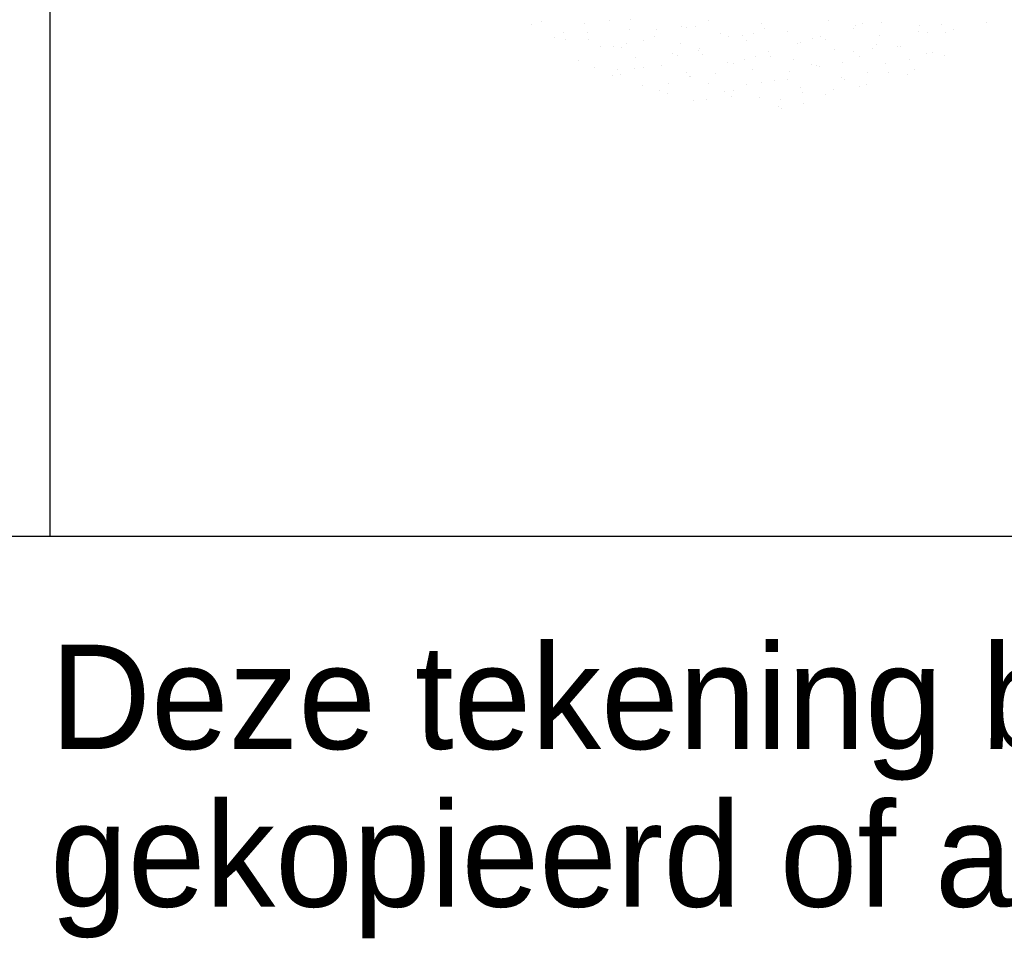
# Model space of a CAD drawing. Extents: x -33748 to 12452, y -14932 to 2888.
# Tile 141 of 194: x -28159 to -27819, y -2992 to -2674. Entities that reach past the tile are written whole.
import ezdxf

# ---------------------------------------------------------------- set-up
doc = ezdxf.new("R2010")
doc.units = 0
doc.header["$LTSCALE"] = 20
doc.layers.get('0').update_dxf_attribs({"color": 15, "linetype": 'CONTINUOUS'})
doc.layers.add('00KAD070', color=5, linetype='CONTINUOUS')
doc.layers.add('BL$2----', color=7, linetype='CONTINUOUS')
doc.styles.add('BURO-018', font='BUROFONT.shx', dxfattribs={"height": 36})

# ---------------------------------------------------------------- blocks, each defined once
blk = doc.blocks.new('A4-VER')
at = {"layer": '00KAD070', "linetype": 'CONTINUOUS'}
blk.add_line((10, 10), (200, 10), dxfattribs=at)

msp = doc.modelspace()

# ---------------------------------------------------------------- linework, layer by layer
at = {"color": 1}
msp.add_line((-28148.0224, -2851.81975), (-28148.0224, -1591.81975), dxfattribs=at)
at = {"color": 161}
for p, q in [((-27978.67369, -2674.28056), (-27978.67369, -2674.28056)), ((-27825.30068, -2674.67157), (-27825.30068, -2674.67157)), ((-27981.93916, -2675.51304), (-27981.93916, -2675.51304)), ((-27848.48055, -2677.87681), (-27848.48055, -2677.87681)), ((-27845.53565, -2677.98059), (-27845.53565, -2677.98059)), ((-27839.33007, -2678.05786), (-27839.33007, -2678.05786)), ((-27836.66081, -2676.97518), (-27836.66081, -2676.97518)), ((-27974.07951, -2679.76396), (-27974.07951, -2679.76396)), ((-27958.13477, -2682.99509), (-27958.13477, -2682.99509)), ((-27845.94643, -2685.40608), (-27845.94643, -2685.40608)), ((-27843.86341, -2685.09844), (-27843.86341, -2685.09844)), ((-27965.75062, -2687.83017), (-27965.75062, -2687.83017)), ((-27946.06669, -2686.84653), (-27946.06669, -2686.84653)), ((-27859.97582, -2688.79237), (-27859.97582, -2688.79237)), ((-27851.57505, -2687.45612), (-27851.57505, -2687.45612)), ((-27839.78626, -2686.05215), (-27839.78626, -2686.05215)), ((-27960.22456, -2690.37551), (-27960.22456, -2690.37551)), ((-27952.38539, -2691.06666), (-27952.38539, -2691.06666)), ((-27946.46758, -2690.56799), (-27946.46758, -2690.56799)), ((-27893.23562, -2691.5598), (-27893.23562, -2691.5598)), ((-27858.85645, -2691.898), (-27858.85645, -2691.898)), ((-27849.98161, -2690.89259), (-27849.98161, -2690.89259)), ((-27954.17922, -2692.92567), (-27954.17922, -2692.92567)), ((-27951.39833, -2692.76791), (-27951.39833, -2692.76791)), ((-27934.89619, -2695.66349), (-27934.89619, -2695.66349)), ((-27921.0012, -2695.59327), (-27921.0012, -2695.59327)), ((-27902.74622, -2695.51811), (-27902.74622, -2695.51811)), ((-27898.14557, -2694.59938), (-27898.14557, -2694.59938)), ((-27893.87138, -2694.5127), (-27893.87138, -2694.5127)), ((-27875.28995, -2693.60549), (-27875.28995, -2693.60549)), ((-27873.95258, -2694.29762), (-27873.95258, -2694.29762)), ((-27852.43432, -2692.61161), (-27852.43432, -2692.61161)), ((-27943.85682, -2696.58715), (-27943.85682, -2696.58715)), ((-27937.76115, -2698.13282), (-27937.76115, -2698.13282)), ((-27935.15906, -2699.12224), (-27935.15906, -2699.12224)), ((-27915.61315, -2698.4013), (-27915.61315, -2698.4013)), ((-27912.30344, -2698.12835), (-27912.30344, -2698.12835)), ((-27907.90151, -2696.04362), (-27907.90151, -2696.04362)), ((-27889.44781, -2697.13447), (-27889.44781, -2697.13447)), ((-27888.61847, -2698.78143), (-27888.61847, -2698.78143)), ((-27877.92664, -2697.74384), (-27877.92664, -2697.74384)), ((-27869.0518, -2696.73843), (-27869.0518, -2696.73843)), ((-27866.59219, -2696.14058), (-27866.59219, -2696.14058)), ((-27926.33283, -2701.51464), (-27926.33283, -2701.51464)), ((-27921.81642, -2701.36396), (-27921.81642, -2701.36396)), ((-27912.94157, -2700.35855), (-27912.94157, -2700.35855)), ((-27903.47721, -2700.52076), (-27903.47721, -2700.52076)), ((-27896.33011, -2701.13912), (-27896.33011, -2701.13912)), ((-27880.62158, -2699.52687), (-27880.62158, -2699.52687)), ((-27896.99683, -2703.58968), (-27896.99683, -2703.58968)), ((-27895.9357, -2704.34), (-27895.9357, -2704.34)), ((-27888.12199, -2702.58427), (-27888.12199, -2702.58427))]:
    msp.add_line(p, q, dxfattribs=at)
at = {"color": 163}
for p, q in [((-27963.88416, -2674.92353), (-27963.88416, -2674.92353)), ((-27955.00932, -2673.91812), (-27955.00932, -2673.91812)), ((-27947.99023, -2673.76704), (-27947.99023, -2673.76704)), ((-27920.99555, -2674.14717), (-27920.99555, -2674.14717)), ((-27902.56531, -2675.11814), (-27902.56531, -2675.11814)), ((-27879.70969, -2674.12425), (-27879.70969, -2674.12425)), ((-27867.76359, -2675.13899), (-27867.76359, -2675.13899)), ((-27861.48039, -2674.74945), (-27861.48039, -2674.74945)), ((-27971.13219, -2678.0998), (-27971.13219, -2678.0998)), ((-27962.65612, -2678.25086), (-27962.65612, -2678.25086)), ((-27948.27656, -2677.10591), (-27948.27656, -2677.10591)), ((-27939.06458, -2677.14925), (-27939.06458, -2677.14925)), ((-27930.18974, -2676.14384), (-27930.18974, -2676.14384)), ((-27928.7072, -2676.50486), (-27928.7072, -2676.50486)), ((-27925.42094, -2676.11203), (-27925.42094, -2676.11203)), ((-27916.72318, -2678.64711), (-27916.72318, -2678.64711)), ((-27905.37016, -2678.36957), (-27905.37016, -2678.36957)), ((-27901.71252, -2676.88499), (-27901.71252, -2676.88499)), ((-27893.86755, -2677.65323), (-27893.86755, -2677.65323)), ((-27871.01193, -2676.65934), (-27871.01193, -2676.65934)), ((-27870.35523, -2675.75486), (-27870.35523, -2675.75486)), ((-27848.1563, -2675.66546), (-27848.1563, -2675.66546)), ((-27840.76891, -2675.51912), (-27840.76891, -2675.51912)), ((-27970.36776, -2680.60854), (-27970.36776, -2680.60854)), ((-27962.43443, -2680.63489), (-27962.43443, -2680.63489)), ((-27949.25993, -2681.98968), (-27949.25993, -2681.98968)), ((-27943.37309, -2680.98867), (-27943.37309, -2680.98867)), ((-27939.5788, -2679.641), (-27939.5788, -2679.641)), ((-27930.75257, -2682.0334), (-27930.75257, -2682.0334)), ((-27914.245, -2679.37498), (-27914.245, -2679.37498)), ((-27909.42416, -2679.24267), (-27909.42416, -2679.24267)), ((-27907.89695, -2681.03952), (-27907.89695, -2681.03952)), ((-27890.14112, -2681.98049), (-27890.14112, -2681.98049)), ((-27889.42542, -2681.6007), (-27889.42542, -2681.6007)), ((-27885.04132, -2680.04563), (-27885.04132, -2680.04563)), ((-27882.42948, -2679.6228), (-27882.42948, -2679.6228)), ((-27880.55058, -2680.59529), (-27880.55058, -2680.59529)), ((-27862.18569, -2679.05175), (-27862.18569, -2679.05175)), ((-27953.6082, -2683.02729), (-27953.6082, -2683.02729)), ((-27951.08473, -2683.34636), (-27951.08473, -2683.34636)), ((-27933.31519, -2685.22082), (-27933.31519, -2685.22082)), ((-27924.44035, -2684.21541), (-27924.44035, -2684.21541)), ((-27924.09005, -2683.72649), (-27924.09005, -2683.72649)), ((-27900.35544, -2684.85876), (-27900.35544, -2684.85876)), ((-27877.49982, -2683.86487), (-27877.49982, -2683.86487)), ((-27870.85809, -2684.71831), (-27870.85809, -2684.71831)), ((-27864.60584, -2683.82643), (-27864.60584, -2683.82643)), ((-27863.14644, -2682.36062), (-27863.14644, -2682.36062)), ((-27855.731, -2682.82102), (-27855.731, -2682.82102)), ((-27854.64419, -2682.87099), (-27854.64419, -2682.87099)), ((-27931.80169, -2686.08417), (-27931.80169, -2686.08417)), ((-27923.21107, -2685.85265), (-27923.21107, -2685.85265)), ((-27914.51331, -2688.38773), (-27914.51331, -2688.38773)), ((-27912.51865, -2688.82199), (-27912.51865, -2688.82199)), ((-27908.49561, -2687.44655), (-27908.49561, -2687.44655)), ((-27904.80701, -2686.4643), (-27904.80701, -2686.4643)), ((-27899.62077, -2686.44114), (-27899.62077, -2686.44114)), ((-27891.65768, -2687.39385), (-27891.65768, -2687.39385)), ((-27874.80119, -2688.66686), (-27874.80119, -2688.66686)), ((-27868.80206, -2686.39996), (-27868.80206, -2686.39996)), ((-27943.51054, -2690.06125), (-27943.51054, -2690.06125)), ((-27937.36893, -2689.38162), (-27937.36893, -2689.38162)), ((-27928.5427, -2691.77402), (-27928.5427, -2691.77402)), ((-27918.69096, -2692.28698), (-27918.69096, -2692.28698)), ((-27905.68708, -2690.78014), (-27905.68708, -2690.78014)), ((-27885.52398, -2689.20212), (-27885.52398, -2689.20212)), ((-27883.67603, -2689.67227), (-27883.67603, -2689.67227)), ((-27882.83145, -2689.78625), (-27882.83145, -2689.78625)), ((-27866.24094, -2691.93993), (-27866.24094, -2691.93993)), ((-27927.5658, -2693.29239), (-27927.5658, -2693.29239)), ((-27927.18454, -2693.3058), (-27927.18454, -2693.3058))]:
    msp.add_line(p, q, dxfattribs=at)

# ---------------------------------------------------------------- block references
at = {"layer": 'BL$2----', "xscale": 20, "yscale": 20, "zscale": 20}
msp.add_blockref('A4-VER', (-29548.0224, -3051.81975), dxfattribs=at)

# ---------------------------------------------------------------- texts
at = {"color": 1, "style": 'BURO-018'}
for s, p in [('Deze tekening blijft eigendom en mag zonder onze schriftelijke toestemming niet', (-28148.0224, -2925.29347)), ('gekopieerd of aan derden ter inzage worden gegeven, noch voor of door derden worden gebruikt', (-28148.0224, -2979.67362))]:
    msp.add_text(s, height=36, dxfattribs=at).set_placement(p)

doc.saveas('drawing.dxf')
